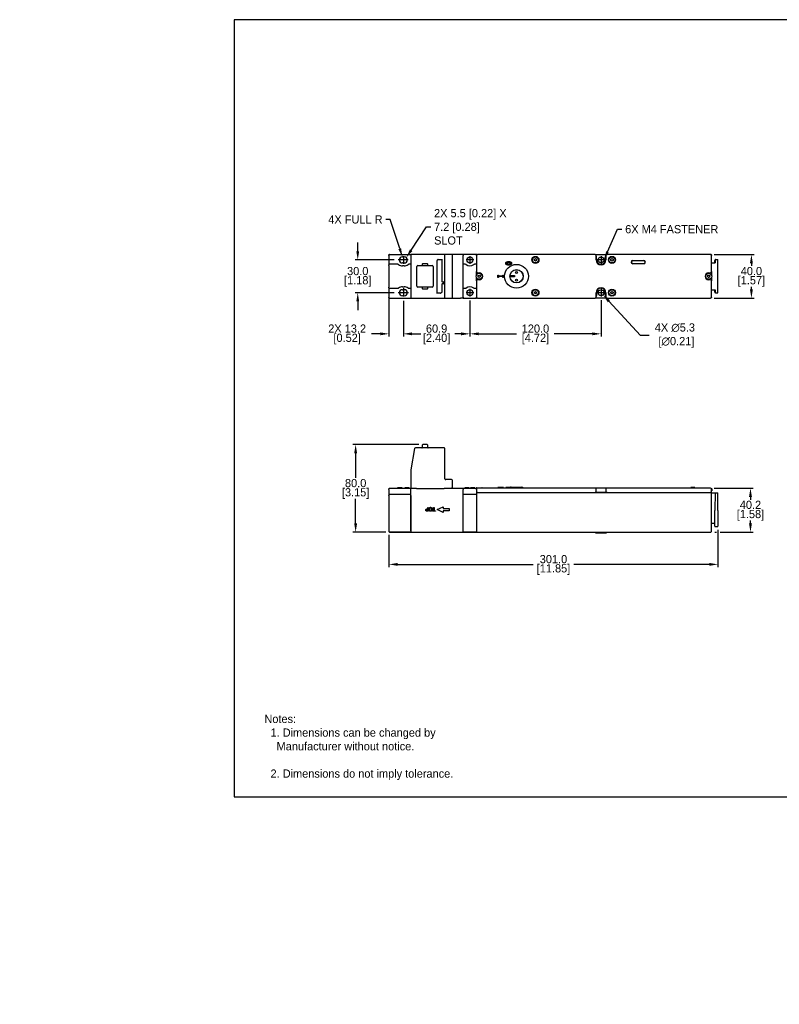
# Model space of a CAD drawing. Header units: inches. Extents: x 99 to 1311, y 112 to 1013.
# Tile 1 of 3: x 99 to 793, y 112 to 1013. Entities that reach past the tile are written whole.
import ezdxf
from ezdxf import colors
from ezdxf.entities.mleader import LeaderData, LeaderLine
from ezdxf.math import Vec2, Vec3

# ---------------------------------------------------------------- set-up
doc = ezdxf.new("R2010")
doc.units = ezdxf.units.IN
doc.header["$LTSCALE"] = 10
doc.header["$MEASUREMENT"] = 0
doc.linetypes.add('CENTER2', pattern=[1.125, 0.75, -0.125, 0.125, -0.125])
for name, color, linetype in [('CENTERLINE', 40, 'CENTER2'), ('DIMENSIONS', 140, 'Continuous'), ('TEXT', 140, 'Continuous')]:
    doc.layers.add(name, color=color, linetype=linetype)
doc.dimstyles.get("Standard").update_dxf_attribs({"dimtxt": 7.5, "dimasz": 8, "dimexe": 2.5, "dimexo": 3.5, "dimgap": 1, "dimtad": 0, "dimtih": 1, "dimtoh": 1, "dimdec": 1, "dimzin": 0, "dimdsep": 46, "dimtxsty": 'Standard', "dimcen": 0, "dimadec": 0, "dimazin": 0, "dimtfac": 1, "dimtdec": 1, "dimtofl": 0, "dimtmove": 0, "dimatfit": 3, "dimfxl": 0, "dimtolj": 1, "dimtzin": 0, "dimarcsym": 0})

# ---------------------------------------------------------------- blocks, each defined once
blk = doc.blocks.new('*D5')
at = {"layer": 'DEFPOINTS', "color": 0}
for p in [(467.39, 624.47), (405.93, 544.46), (436.92, 544.46)]:
    blk.add_point(p, dxfattribs=at)
at = {"layer": 'DIMENSIONS', "color": 0, "lineweight": -2}
for p, q in [((463.89, 624.47), (403.43, 624.47)), ((405.93, 616.47), (405.93, 593.97)), ((405.93, 552.46), (405.93, 574.97)), ((433.42, 544.46), (403.43, 544.46))]:
    blk.add_line(p, q, dxfattribs=at)
at = {"layer": 'DIMENSIONS', "color": 0}
for points in [[(404.6, 616.47), (407.26, 616.47), (405.93, 624.47)], [(404.6, 552.46), (407.26, 552.46), (405.93, 544.46)]]:
    blk.add_solid(points, dxfattribs=at)
at = {"layer": 'DIMENSIONS', "color": 0, "char_height": 7.5, "attachment_point": 5}
for s, insert in [('\\A1;80.0', (405.93, 589.22)), ('\\A1;[3.15]', (405.93, 579.72))]:
    blk.add_mtext(s, dxfattribs=dict(at, insert=insert))
blk = doc.blocks.new('*D6')
at = {"layer": 'DEFPOINTS', "color": 0}
for p in [(730.42, 584.66), (730.92, 544.46), (767.13, 544.46)]:
    blk.add_point(p, dxfattribs=at)
at = {"layer": 'DIMENSIONS', "color": 0, "lineweight": -2}
for p, q in [((733.92, 584.66), (769.63, 584.66)), ((767.13, 576.66), (767.13, 574.06)), ((767.13, 552.46), (767.13, 555.06)), ((734.42, 544.46), (736.11, 544.46)), ((739.52, 544.46), (769.63, 544.46))]:
    blk.add_line(p, q, dxfattribs=at)
at = {"layer": 'DIMENSIONS', "color": 0}
for points in [[(765.79, 576.66), (768.46, 576.66), (767.13, 584.66)], [(765.79, 552.46), (768.46, 552.46), (767.13, 544.46)]]:
    blk.add_solid(points, dxfattribs=at)
at = {"layer": 'DIMENSIONS', "color": 0, "char_height": 7.5, "attachment_point": 5}
for s, insert in [('\\A1;40.2', (767.13, 569.31)), ('\\A1;[1.58]', (767.13, 559.81))]:
    blk.add_mtext(s, dxfattribs=dict(at, insert=insert))
blk = doc.blocks.new('*D7')
at = {"layer": 'DEFPOINTS', "color": 0}
for p in [(737.42, 549.96), (436.42, 545.26), (737.42, 514.86)]:
    blk.add_point(p, dxfattribs=at)
at = {"layer": 'DIMENSIONS', "color": 0, "lineweight": -2}
for p, q in [((436.42, 541.76), (436.42, 512.36)), ((737.42, 546.46), (737.42, 512.36)), ((444.42, 514.86), (568.42, 514.86)), ((729.42, 514.86), (605.42, 514.86))]:
    blk.add_line(p, q, dxfattribs=at)
at = {"layer": 'DIMENSIONS', "color": 0}
for points in [[(444.42, 516.19), (444.42, 513.53), (436.42, 514.86)], [(729.42, 516.19), (729.42, 513.53), (737.42, 514.86)]]:
    blk.add_solid(points, dxfattribs=at)
at = {"layer": 'DIMENSIONS', "color": 0, "char_height": 7.5, "attachment_point": 5}
for s, insert in [('\\A1;301.0', (586.92, 519.61)), ('\\A1;[11.85]', (586.92, 510.11))]:
    blk.add_mtext(s, dxfattribs=dict(at, insert=insert))
blk = doc.blocks.new('*D8')
at = {"layer": 'DEFPOINTS', "color": 0}
for p in [(510.42, 760.03), (630.42, 760.13), (510.42, 725.87)]:
    blk.add_point(p, dxfattribs=at)
at = {"layer": 'DIMENSIONS', "color": 0, "lineweight": -2}
for p, q in [((510.42, 756.53), (510.42, 723.37)), ((630.42, 756.63), (630.42, 723.37)), ((518.42, 725.87), (553.17, 725.87)), ((622.42, 725.87), (587.67, 725.87))]:
    blk.add_line(p, q, dxfattribs=at)
at = {"layer": 'DIMENSIONS', "color": 0}
for points in [[(518.42, 727.2), (518.42, 724.54), (510.42, 725.87)], [(622.42, 727.2), (622.42, 724.54), (630.42, 725.87)]]:
    blk.add_solid(points, dxfattribs=at)
at = {"layer": 'DIMENSIONS', "color": 0, "char_height": 7.5, "attachment_point": 5}
for s, insert in [('\\A1;120.0', (570.42, 730.62)), ('\\A1;[4.72]', (570.42, 721.12))]:
    blk.add_mtext(s, dxfattribs=dict(at, insert=insert))
blk = doc.blocks.new('*D9')
at = {"layer": 'DEFPOINTS', "color": 0}
for p in [(449.57, 759.53), (510.42, 760.03), (449.57, 725.87)]:
    blk.add_point(p, dxfattribs=at)
at = {"layer": 'DIMENSIONS', "color": 0, "lineweight": -2}
for p, q in [((449.57, 756.03), (449.57, 723.37)), ((510.42, 756.53), (510.42, 723.37)), ((457.57, 725.87), (463.37, 725.87)), ((502.42, 725.87), (496.62, 725.87))]:
    blk.add_line(p, q, dxfattribs=at)
at = {"layer": 'DIMENSIONS', "color": 0}
for points in [[(457.57, 727.2), (457.57, 724.54), (449.57, 725.87)], [(502.42, 727.2), (502.42, 724.54), (510.42, 725.87)]]:
    blk.add_solid(points, dxfattribs=at)
at = {"layer": 'DIMENSIONS', "color": 0, "char_height": 7.5, "attachment_point": 5}
for s, insert in [('\\A1;60.9', (479.99, 730.62)), ('\\A1;[2.40]', (479.99, 721.12))]:
    blk.add_mtext(s, dxfattribs=dict(at, insert=insert))
blk = doc.blocks.new('*D10')
at = {"layer": 'DEFPOINTS', "color": 0}
for p in [(444.72, 793.53), (407.86, 763.53), (444.72, 763.53)]:
    blk.add_point(p, dxfattribs=at)
at = {"layer": 'DIMENSIONS', "color": 0, "lineweight": -2}
for p, q in [((407.86, 801.53), (407.86, 809.53)), ((441.22, 793.53), (405.36, 793.53)), ((441.22, 763.53), (405.36, 763.53)), ((407.86, 755.53), (407.86, 747.53))]:
    blk.add_line(p, q, dxfattribs=at)
at = {"layer": 'DIMENSIONS', "color": 0}
for points in [[(406.53, 801.53), (409.19, 801.53), (407.86, 793.53)], [(406.53, 755.53), (409.19, 755.53), (407.86, 763.53)]]:
    blk.add_solid(points, dxfattribs=at)
at = {"layer": 'DIMENSIONS', "color": 0, "char_height": 7.5, "attachment_point": 5}
for s, insert in [('\\A1;30.0', (407.86, 783.28)), ('\\A1;[1.18]', (407.86, 773.78))]:
    blk.add_mtext(s, dxfattribs=dict(at, insert=insert))
blk = doc.blocks.new('*D11')
at = {"layer": 'DEFPOINTS', "color": 0}
for p in [(730.42, 798.53), (730.42, 758.53), (767.98, 758.53)]:
    blk.add_point(p, dxfattribs=at)
at = {"layer": 'DIMENSIONS', "color": 0, "lineweight": -2}
for p, q in [((733.92, 798.53), (770.48, 798.53)), ((767.98, 790.53), (767.98, 788.03)), ((767.98, 766.53), (767.98, 769.03)), ((733.92, 758.53), (770.48, 758.53))]:
    blk.add_line(p, q, dxfattribs=at)
at = {"layer": 'DIMENSIONS', "color": 0}
for points in [[(766.65, 790.53), (769.31, 790.53), (767.98, 798.53)], [(766.65, 766.53), (769.31, 766.53), (767.98, 758.53)]]:
    blk.add_solid(points, dxfattribs=at)
at = {"layer": 'DIMENSIONS', "color": 0, "char_height": 7.5, "attachment_point": 5}
for s, insert in [('\\A1;40.0', (767.98, 783.28)), ('\\A1;[1.57]', (767.98, 773.78))]:
    blk.add_mtext(s, dxfattribs=dict(at, insert=insert))
blk = doc.blocks.new('*D12')
at = {"layer": 'DEFPOINTS', "color": 0}
for p in [(436.42, 762.53), (449.57, 759.53), (436.42, 725.87)]:
    blk.add_point(p, dxfattribs=at)
at = {"layer": 'DIMENSIONS', "color": 0, "lineweight": -2}
for p, q in [((436.42, 759.03), (436.42, 723.37)), ((449.57, 756.03), (449.57, 723.37)), ((428.42, 725.87), (420.42, 725.87)), ((457.57, 725.87), (465.57, 725.87))]:
    blk.add_line(p, q, dxfattribs=at)
at = {"layer": 'DIMENSIONS', "color": 0}
for points in [[(428.42, 727.2), (428.42, 724.54), (436.42, 725.87)], [(457.57, 727.2), (457.57, 724.54), (449.57, 725.87)]]:
    blk.add_solid(points, dxfattribs=at)
at = {"layer": 'DIMENSIONS', "color": 0, "char_height": 7.5, "attachment_point": 5}
for s, insert in [('\\A1;2X 13.2', (398.17, 730.62)), ('\\A1;[0.52]', (398.17, 721.12))]:
    blk.add_mtext(s, dxfattribs=dict(at, insert=insert))
blk = doc.blocks.new('*D15')
at = {"layer": 'DEFPOINTS', "color": 0}
for p in [(628.62, 765.48), (632.21, 761.58)]:
    blk.add_point(p, dxfattribs=at)
at = {"layer": 'DIMENSIONS', "color": 0, "lineweight": -2}
for p, q in [((666.48, 724.34), (637.63, 755.7)), ((674.48, 724.34), (666.48, 724.34))]:
    blk.add_line(p, q, dxfattribs=at)
at = {"layer": 'DIMENSIONS', "color": 0}
blk.add_solid([(638.61, 756.6), (636.65, 754.79), (632.21, 761.58)], dxfattribs=at)
at = {"layer": 'DIMENSIONS', "color": 0, "insert": (697.98, 724.34), "char_height": 7.5, "attachment_point": 5}
blk.add_mtext('\\A1;4X ∅5.3\\P [∅0.21]', dxfattribs=at)

msp = doc.modelspace()

# ---------------------------------------------------------------- linework, layer by layer
for p, q in [((436.42, 797.53), (436.42, 798.03)), ((436.42, 797.53), (436.42, 789.03)), ((436.92, 798.53), (456.42, 798.53)), ((448.72, 796.28), (450.42, 796.28)), ((456.42, 798.53), (456.42, 797.78)), ((456.42, 797.78), (456.42, 759.28)), ((460.57, 798.53), (457.17, 798.53)), ((486.92, 798.53), (460.57, 798.53)), ((480.37, 762.9), (480.37, 793.13)), ((481.38, 793.96), (484.67, 793.96)), ((484.67, 794.17), (484.67, 774.03)), ((488.42, 798.53), (486.92, 798.53)), ((487.67, 759.28), (487.67, 797.78)), ((493.67, 798.53), (488.42, 798.53)), ((494.42, 759.28), (494.42, 797.78)), ((504.42, 798.53), (501.82, 798.53)), ((504.42, 798.53), (504.42, 797.53)), ((516.42, 798.53), (504.42, 798.53)), ((504.42, 759.53), (504.42, 797.53)), ((516.42, 798.53), (516.42, 798.03)), ((516.42, 797.53), (516.42, 798.03)), ((516.42, 797.53), (516.42, 782.78)), ((516.92, 798.53), (517.42, 798.53)), ((624.92, 798.53), (517.42, 798.53)), ((569.42, 794.11), (570.42, 794.69)), ((569.42, 792.96), (569.42, 794.11)), ((570.42, 794.69), (571.42, 794.11)), ((571.42, 794.11), (571.42, 792.96)), ((624.92, 798.53), (635.92, 798.53)), ((625.92, 793.53), (625.92, 797.53)), ((626.42, 793.53), (626.42, 796.03)), ((634.42, 796.03), (634.42, 793.53)), ((634.92, 797.53), (634.92, 793.53)), ((730.42, 798.53), (635.92, 798.53)), ((639.42, 794.11), (640.42, 794.69)), ((639.42, 792.96), (639.42, 794.11)), ((640.42, 794.69), (641.42, 794.11)), ((641.42, 794.11), (641.42, 792.96)), ((659.42, 793.03), (669.58, 793.03)), ((730.42, 798.53), (730.92, 798.53)), ((731.42, 798.03), (731.42, 797.53)), ((731.42, 782.78), (731.42, 797.53)), ((734.42, 790.82), (734.42, 793.04)), ((734.42, 793.04), (734.42, 793.04)), ((734.69, 793.48), (735.25, 793.76)), ((734.97, 793.32), (734.97, 790.82)), ((735.47, 793.82), (736.92, 793.82)), ((737.42, 763.75), (737.42, 793.32)), ((436.42, 788.53), (436.42, 789.03)), ((436.42, 788.53), (436.42, 768.53)), ((444.56, 789.53), (436.92, 789.53)), ((450.42, 790.78), (448.72, 790.78)), ((450.42, 788.03), (448.72, 788.03)), ((456.42, 789.53), (454.57, 789.53)), ((461.94, 769.53), (461.94, 787.53)), ((462.94, 788.53), (466.49, 788.53)), ((466.94, 789.58), (466.94, 788.98)), ((471.49, 790.03), (467.39, 790.03)), ((467.39, 788.53), (471.49, 788.53)), ((471.94, 788.98), (471.94, 789.58)), ((472.39, 788.53), (475.94, 788.53)), ((476.94, 787.53), (476.94, 769.53)), ((506.26, 789.53), (504.42, 789.53)), ((516.42, 789.53), (514.57, 789.53)), ((570.42, 792.38), (569.42, 792.96)), ((571.42, 792.96), (570.42, 792.38)), ((640.42, 792.38), (639.42, 792.96)), ((641.42, 792.96), (640.42, 792.38)), ((669.58, 792.83), (659.42, 792.83)), ((659.42, 790.23), (669.58, 790.23)), ((669.58, 790.03), (659.42, 790.03)), ((731.42, 790.82), (734.97, 790.82)), ((516.42, 779.68), (516.42, 782.78)), ((516.42, 774.28), (516.42, 777.39)), ((517.42, 781.78), (518.92, 781.78)), ((518.92, 775.28), (517.42, 775.28)), ((517.92, 779.11), (518.92, 779.69)), ((517.92, 777.96), (517.92, 779.11)), ((518.92, 777.38), (517.92, 777.96)), ((518.92, 779.69), (519.92, 779.11)), ((519.92, 777.96), (518.92, 777.38)), ((519.92, 779.11), (519.92, 777.96)), ((536.12, 779.5), (536.63, 779.5)), ((536.12, 777.56), (536.12, 779.5)), ((536.63, 777.56), (536.12, 777.56)), ((536.63, 779.5), (536.63, 778.86)), ((536.63, 778.86), (540.6, 778.86)), ((536.63, 778.2), (536.63, 777.56)), ((540.6, 778.2), (536.63, 778.2)), ((540.6, 779.5), (541.12, 779.5)), ((540.6, 778.86), (540.6, 779.5)), ((540.6, 777.56), (540.6, 778.2)), ((541.12, 777.56), (540.6, 777.56)), ((541.12, 779.5), (541.12, 777.56)), ((551.12, 778.53), (547.2, 778.53)), ((548.15, 779.13), (551.12, 779.13)), ((551.12, 777.93), (548.15, 777.93)), ((551.12, 779.13), (551.12, 777.93)), ((727.76, 778.53), (728.34, 779.53)), ((728.34, 777.53), (727.76, 778.53)), ((728.34, 779.53), (729.49, 779.53)), ((729.49, 777.53), (728.34, 777.53)), ((728.92, 781.78), (730.42, 781.78)), ((730.42, 775.28), (728.92, 775.28)), ((729.49, 779.53), (730.07, 778.53)), ((730.07, 778.53), (729.49, 777.53)), ((731.42, 782.78), (731.42, 779.68)), ((731.42, 777.39), (731.42, 774.28)), ((436.42, 768.03), (436.42, 768.53)), ((436.42, 768.03), (436.42, 759.53)), ((436.92, 767.53), (444.56, 767.53)), ((448.72, 769.03), (450.42, 769.03)), ((448.72, 766.28), (450.42, 766.28)), ((454.57, 767.53), (456.42, 767.53)), ((466.49, 768.53), (462.94, 768.53)), ((466.94, 768.08), (466.94, 767.48)), ((471.49, 768.53), (467.39, 768.53)), ((467.39, 767.03), (471.49, 767.03)), ((471.94, 767.48), (471.94, 768.08)), ((475.94, 768.53), (472.39, 768.53)), ((484.67, 771.03), (484.67, 763.93)), ((485.17, 773.53), (485.92, 773.53)), ((485.92, 771.53), (485.17, 771.53)), ((486.42, 773.03), (486.42, 772.02)), ((504.42, 767.53), (506.26, 767.53)), ((514.57, 767.53), (516.42, 767.53)), ((516.42, 774.28), (516.42, 759.53)), ((731.42, 759.53), (731.42, 774.28)), ((731.42, 766.25), (734.97, 766.25)), ((734.42, 764.03), (734.42, 766.25)), ((734.97, 766.25), (734.97, 763.75)), ((436.42, 759.03), (436.42, 759.53)), ((436.92, 758.53), (456.42, 758.53)), ((450.42, 760.78), (448.72, 760.78)), ((456.42, 759.28), (456.42, 758.53)), ((457.17, 758.53), (460.57, 758.53)), ((460.57, 758.53), (486.92, 758.53)), ((483.65, 763.11), (480.37, 763.11)), ((486.92, 758.53), (488.42, 758.53)), ((488.42, 758.53), (493.67, 758.53)), ((504.42, 758.53), (501.82, 758.53)), ((504.42, 759.53), (504.42, 758.53)), ((504.42, 758.53), (516.42, 758.53)), ((516.42, 759.03), (516.42, 759.53)), ((516.42, 759.03), (516.42, 758.53)), ((517.42, 758.53), (516.92, 758.53)), ((517.42, 758.53), (624.92, 758.53)), ((569.42, 764.11), (570.42, 764.69)), ((569.42, 762.96), (569.42, 764.11)), ((570.42, 762.38), (569.42, 762.96)), ((570.42, 764.69), (571.42, 764.11)), ((571.42, 762.96), (570.42, 762.38)), ((571.42, 764.11), (571.42, 762.96)), ((635.92, 758.53), (624.92, 758.53)), ((625.92, 759.53), (625.92, 763.53)), ((626.42, 763.53), (626.42, 761.03)), ((634.42, 761.03), (634.42, 763.53)), ((634.92, 763.53), (634.92, 759.53)), ((635.92, 758.53), (730.42, 758.53)), ((639.42, 764.11), (640.42, 764.69)), ((639.42, 762.96), (639.42, 764.11)), ((640.42, 762.38), (639.42, 762.96)), ((640.42, 764.69), (641.42, 764.11)), ((641.42, 762.96), (640.42, 762.38)), ((641.42, 764.11), (641.42, 762.96)), ((730.92, 758.53), (730.42, 758.53)), ((731.42, 759.53), (731.42, 759.03)), ((734.42, 764.03), (734.42, 764.03)), ((735.25, 763.31), (734.69, 763.58)), ((735.47, 763.25), (736.92, 763.25)), ((466.94, 624.02), (466.94, 621.92)), ((471.49, 624.47), (467.39, 624.47)), ((471.94, 621.92), (471.94, 624.02)), ((459.83, 620.85), (456.43, 601.54)), ((486.92, 621.47), (460.57, 621.47)), ((487.67, 593.22), (487.67, 620.72)), ((456.42, 601.41), (456.42, 584.47)), ((493.67, 592.47), (488.42, 592.47)), ((494.42, 584.47), (494.42, 591.72)), ((436.42, 583.46), (436.42, 583.96)), ((436.42, 583.46), (436.42, 578.26)), ((436.42, 577.76), (436.42, 578.26)), ((436.42, 577.76), (436.42, 545.26)), ((444.56, 584.46), (436.92, 584.46)), ((456.42, 578.76), (436.92, 578.76)), ((444.33, 584.46), (444.33, 584.96)), ((444.42, 584.46), (444.42, 584.96)), ((448.72, 584.46), (444.56, 584.46)), ((444.74, 584.46), (444.74, 584.96)), ((448.42, 584.46), (448.42, 584.96)), ((448.5, 584.46), (448.5, 584.96)), ((450.42, 584.46), (448.72, 584.46)), ((454.57, 584.46), (450.42, 584.46)), ((450.92, 584.46), (450.92, 584.96)), ((450.99, 584.46), (450.99, 584.96)), ((454.99, 584.96), (450.99, 584.96)), ((455.42, 584.46), (454.57, 584.46)), ((454.99, 584.46), (454.99, 584.96)), ((455.05, 584.46), (455.05, 584.96)), ((457.17, 584.47), (456.42, 584.47)), ((456.42, 545.46), (456.42, 584.46)), ((456.42, 577.76), (456.42, 544.76)), ((457.17, 584.47), (461.57, 584.47)), ((457.92, 584.46), (457.92, 584.47)), ((460.57, 584.46), (460.57, 584.47)), ((461.57, 584.46), (461.54, 584.46)), ((461.57, 584.46), (486.92, 584.46)), ((486.92, 584.47), (493.67, 584.47)), ((487.03, 584.46), (486.92, 584.46)), ((487.67, 584.46), (487.67, 584.47)), ((494.42, 584.47), (493.67, 584.47)), ((504.42, 584.46), (501.82, 584.46)), ((504.42, 584.46), (504.42, 583.46)), ((504.42, 545.46), (504.42, 583.46)), ((516.42, 578.76), (504.42, 578.76)), ((504.42, 544.76), (504.42, 577.76)), ((506.26, 584.46), (505.42, 584.46)), ((505.78, 584.46), (505.78, 584.96)), ((505.85, 584.46), (505.85, 584.96)), ((514.57, 584.46), (506.26, 584.46)), ((509.5, 584.46), (509.5, 584.96)), ((509.85, 584.46), (509.85, 584.96)), ((509.92, 584.46), (509.92, 584.96)), ((510.92, 584.46), (510.92, 584.96)), ((510.99, 584.46), (510.99, 584.96)), ((514.99, 584.96), (510.99, 584.96)), ((515.42, 584.46), (514.57, 584.46)), ((514.99, 584.46), (514.99, 584.96)), ((515.05, 584.46), (515.05, 584.96)), ((516.17, 584.76), (516.17, 584.12)), ((516.42, 583.66), (516.42, 580.66)), ((516.42, 580.66), (516.42, 580.46)), ((517.42, 580.66), (516.42, 580.66)), ((516.42, 580.46), (516.42, 578.63)), ((516.42, 580.46), (516.92, 580.46)), ((516.42, 578.63), (516.42, 577.76)), ((516.42, 577.76), (516.42, 544.76)), ((516.47, 585.06), (521.37, 585.06)), ((516.92, 580.66), (516.92, 580.46)), ((730.92, 580.46), (516.92, 580.46)), ((624.92, 584.66), (517.42, 584.66)), ((517.42, 580.66), (624.92, 580.66)), ((521.67, 584.76), (521.67, 584.66)), ((536.63, 585.16), (536.12, 585.16)), ((536.12, 584.66), (536.12, 585.16)), ((540.6, 585.16), (536.63, 585.16)), ((536.63, 584.66), (536.63, 585.16)), ((541.12, 585.16), (540.6, 585.16)), ((540.6, 584.66), (540.6, 585.16)), ((541.12, 584.66), (541.12, 585.16)), ((543.33, 584.66), (543.33, 585.16)), ((548.15, 585.56), (558.12, 585.56)), ((635.92, 584.66), (624.92, 584.66)), ((625.92, 580.66), (624.92, 580.66)), ((625.92, 580.66), (625.92, 583.66)), ((625.92, 580.66), (626.42, 580.66)), ((634.42, 580.66), (626.42, 580.66)), ((626.42, 580.46), (626.42, 580.66)), ((634.42, 580.66), (634.42, 580.46)), ((634.42, 580.66), (634.92, 580.66)), ((634.92, 583.66), (634.92, 580.66)), ((635.92, 580.66), (634.92, 580.66)), ((730.42, 584.66), (635.92, 584.66)), ((635.92, 580.66), (730.42, 580.66)), ((713.54, 585.16), (712.64, 585.16)), ((712.64, 584.66), (712.64, 585.16)), ((713.54, 584.66), (713.54, 585.16)), ((716.14, 585.16), (713.6, 585.16)), ((713.6, 584.66), (713.6, 585.16)), ((716.14, 584.66), (716.14, 585.16)), ((716.19, 584.66), (716.19, 585.16)), ((731.42, 580.66), (730.42, 580.66)), ((730.92, 580.46), (730.92, 580.66)), ((730.92, 580.46), (731.42, 580.46)), ((731.22, 584.26), (731.37, 584.26)), ((731.42, 580.66), (731.42, 583.66)), ((731.42, 582.26), (731.67, 582.26)), ((731.42, 544.96), (731.42, 580.46)), ((731.42, 580.46), (734.97, 580.46)), ((731.67, 583.96), (731.67, 582.26)), ((734.97, 580.46), (734.42, 564.46)), ((734.97, 580.46), (735.47, 580.46)), ((735.47, 580.46), (736.92, 580.46)), ((736.92, 580.46), (737.42, 580.46)), ((737.42, 564.21), (737.42, 580.46)), ((480.42, 564.96), (485.92, 567.46)), ((485.92, 562.46), (480.42, 564.96)), ((485.92, 567.46), (485.92, 565.96)), ((485.92, 565.96), (491.42, 565.96)), ((485.92, 563.96), (485.92, 562.46)), ((491.42, 563.96), (485.92, 563.96)), ((491.42, 565.96), (491.42, 563.96)), ((734.42, 564.46), (734.42, 564.21)), ((734.42, 549.96), (734.42, 564.21)), ((737.42, 564.21), (737.42, 549.96)), ((731.42, 552.46), (734.42, 552.46)), ((436.42, 545.26), (436.42, 545.23)), ((436.42, 545.23), (436.42, 545.22)), ((436.42, 545.22), (436.42, 545.01)), ((436.42, 545.01), (436.42, 544.99)), ((436.42, 544.99), (436.42, 544.97)), ((436.92, 544.76), (456.42, 544.76)), ((436.92, 544.46), (456.42, 544.46)), ((456.42, 544.76), (456.42, 544.76)), ((456.42, 544.46), (456.42, 544.76)), ((456.42, 544.46), (504.42, 544.46)), ((504.42, 544.76), (504.42, 544.46)), ((504.42, 544.76), (504.42, 544.76)), ((504.42, 544.76), (516.42, 544.76)), ((504.42, 544.46), (516.42, 544.46)), ((516.42, 544.76), (516.42, 544.73)), ((516.42, 544.73), (516.42, 544.73)), ((516.42, 544.73), (516.42, 544.72)), ((516.42, 544.72), (516.42, 544.51)), ((516.42, 544.51), (516.42, 544.51)), ((516.42, 544.51), (516.42, 544.49)), ((516.42, 544.49), (516.42, 544.46)), ((516.92, 544.46), (730.92, 544.46)), ((625.42, 544.46), (625.42, 543.66)), ((625.42, 543.66), (635.42, 543.66)), ((635.42, 544.46), (635.42, 543.66)), ((734.92, 549.46), (736.92, 549.46))]:
    msp.add_line(p, q)
for centre, radius in [((510.42, 793.53), 2.75), ((570.42, 793.53), 3.25), ((570.42, 793.53), 2.75), ((630.42, 793.53), 2.65), ((640.42, 793.53), 3.25), ((640.42, 793.53), 2.75), ((553.12, 778.53), 10.89), ((553.12, 778.53), 6.12), ((553.12, 778.53), 6), ((518.92, 778.53), 2.75), ((553.12, 782.03), 1), ((553.12, 775.03), 1), ((728.92, 778.53), 2.75), ((510.42, 763.53), 2.75), ((570.42, 763.53), 3.25), ((570.42, 763.53), 2.75), ((630.42, 763.53), 2.65), ((640.42, 763.53), 3.25), ((640.42, 763.53), 2.75)]:
    msp.add_circle(centre, radius)
for centre, radius, start, end in [((436.92, 798.03), 0.5, 90, 180), ((448.72, 793.53), 2.75, 90, 270), ((450.42, 793.53), 2.75, 270, 90), ((457.17, 797.78), 0.75, 90, 180), ((480.87, 793.13), 0.5, 133.62341, 180), ((486.92, 797.78), 0.75, 0, 90), ((493.67, 797.78), 0.75, 0, 90), ((517.42, 797.53), 1, 90, 180), ((516.92, 798.03), 0.5, 90, 180), ((624.92, 797.53), 1, 0, 90), ((624.42, 796.03), 2, 0, 41.40962), ((630.42, 793.53), 4.5, 180, 0), ((630.42, 793.53), 4, 180, 0), ((636.42, 796.03), 2, 138.59038, 180), ((635.92, 797.53), 1, 90, 180), ((659.42, 791.53), 1.5, 90, 270), ((669.58, 791.53), 1.5, 270, 90), ((730.42, 797.53), 1, 0, 90), ((730.92, 798.03), 0.5, 0, 90), ((436.92, 789.03), 0.5, 90, 180), ((444.56, 788.53), 1, 50.28486, 90), ((448.72, 793.53), 5.5, 230.28486, 270), ((450.42, 793.53), 5.5, 270, 309.71514), ((454.57, 788.53), 1, 90, 129.71514), ((462.94, 787.53), 1, 90, 180), ((467.39, 789.58), 0.45, 90, 180), ((467.39, 788.98), 0.45, 180, 270), ((471.49, 789.58), 0.45, 0, 90), ((471.49, 788.98), 0.45, 270, 0), ((475.94, 787.53), 1, 0, 90), ((506.26, 788.53), 1, 50.28486, 90), ((510.42, 793.53), 5.5, 230.28486, 309.71514), ((514.57, 788.53), 1, 90, 129.71514), ((659.42, 791.53), 1.3, 90, 270), ((669.58, 791.53), 1.3, 270, 90), ((517.42, 782.78), 1, 180, 270), ((517.42, 774.28), 1, 90, 180), ((518.92, 778.53), 3.25, 270, 90), ((728.92, 778.53), 3.25, 90, 270), ((730.42, 782.78), 1, 270, 0), ((730.42, 774.28), 1, 0, 90), ((436.92, 768.03), 0.5, 180, 270), ((444.56, 768.53), 1, 270, 309.71514), ((448.72, 763.53), 5.5, 90, 129.71514), ((448.72, 763.53), 2.75, 90, 270), ((450.42, 763.53), 5.5, 50.28486, 90), ((450.42, 763.53), 2.75, 270, 90), ((454.57, 768.53), 1, 230.28486, 270), ((462.94, 769.53), 1, 180, 270), ((467.39, 768.08), 0.45, 90, 180), ((467.39, 767.48), 0.45, 180, 270), ((471.49, 768.08), 0.45, 0, 90), ((471.49, 767.48), 0.45, 270, 0), ((475.94, 769.53), 1, 270, 0), ((485.17, 774.03), 0.5, 180, 270), ((485.17, 771.03), 0.5, 90, 180), ((485.92, 772.03), 0.5, 270, 0), ((485.92, 773.03), 0.5, 0, 78.85015), ((506.26, 768.53), 1, 270, 309.71514), ((510.42, 763.53), 5.5, 50.28486, 129.71514), ((514.57, 768.53), 1, 230.28486, 270), ((630.42, 763.53), 4.5, 0, 180), ((630.42, 763.53), 4, 0, 180), ((436.92, 759.03), 0.5, 180, 270), ((457.17, 759.28), 0.75, 180, 270), ((484.17, 763.93), 0.5, 313.62341, 0), ((486.92, 759.28), 0.75, 270, 0), ((493.67, 759.28), 0.75, 270, 0), ((517.42, 759.53), 1, 180, 270), ((516.92, 759.03), 0.5, 180, 270), ((624.92, 759.53), 1, 270, 0), ((624.42, 761.03), 2, 318.59038, 0), ((636.42, 761.03), 2, 180, 221.40962), ((635.92, 759.53), 1, 180, 270), ((730.42, 759.53), 1, 270, 0), ((730.92, 759.03), 0.5, 270, 0), ((466.49, 621.92), 0.45, 270, 0), ((467.39, 624.02), 0.45, 90, 180), ((471.49, 624.02), 0.45, 0, 90), ((472.39, 621.92), 0.45, 180, 270), ((460.57, 620.72), 0.75, 90, 170), ((486.92, 620.72), 0.75, 0, 90), ((457.17, 601.41), 0.75, 170, 180), ((488.42, 593.22), 0.75, 180, 270), ((493.67, 591.72), 0.75, 0, 90), ((436.92, 583.96), 0.5, 90, 180), ((436.92, 578.26), 0.5, 90, 180), ((455.42, 583.46), 1, 0, 90), ((505.42, 583.46), 1, 90, 180), ((515.42, 583.46), 1, 0, 90), ((516.47, 584.76), 0.3, 90, 180), ((517.42, 583.66), 1, 90, 180), ((521.37, 584.76), 0.3, 0, 90), ((548.12, 584.56), 1, 156.42182, 174.26083), ((558.12, 584.56), 1, 5.73917, 90), ((624.92, 583.66), 1, 0, 90), ((635.92, 583.66), 1, 90, 180), ((730.42, 583.66), 1, 0, 90), ((731.37, 583.96), 0.3, 0, 90), ((734.92, 549.96), 0.5, 180, 270), ((736.92, 549.96), 0.5, 270, 0), ((516.92, 544.96), 0.5, 180, 270), ((730.92, 544.96), 0.5, 270, 0)]:
    msp.add_arc(centre, radius, start, end)
for centre, major_axis, ratio, start_param, end_param in [((481.52, 793.38), (-0.456, 0.456), 0.774597, 5.624127, 6.249991), ((734.92, 793.04), (0.425, -0.263), 0.999659, 2.58811, 3.695076), ((735.47, 793.32), (-0.448, -0.224), 0.999239, 4.248559, 5.819964), ((736.92, 793.32), (0, 0.5), 0.999848, 4.712389, 6.283185), ((483.51, 763.69), (0.456, -0.456), 0.774597, 5.624127, 6.249991), ((734.92, 764.03), (0.425, 0.263), 0.999659, 2.58811, 3.695076), ((735.47, 763.75), (-0.448, 0.224), 0.999239, 0.463221, 2.034627), ((736.92, 763.75), (0, -0.5), 0.999848, 0, 1.570796), ((734.92, 564.45), (-0.5, 0.009), 0.017447, 0.000305, 1.571101), ((436.92, 545.26), (-0.5, 0), 0.992528, 0, 1.570796), ((436.92, 544.97), (0, 0.504), 0.992528, 1.570796, 3.141593)]:
    msp.add_ellipse(centre, major_axis=major_axis, ratio=ratio, start_param=start_param, end_param=end_param)
for points, degree in [([(457.17, 798.53), (456.92, 798.53), (456.67, 798.53), (456.42, 798.53)], 3), ([(543.33, 790.41), (543.33, 791.24), (544.62, 792.01), (545.93, 792.01)], 2), ([(545.93, 788.81), (544.58, 788.81), (543.33, 789.6), (543.33, 790.41)], 2), ([(543.88, 790.41), (543.88, 790.69), (544.15, 791.05), (544.4, 791.15)], 2), ([(544.41, 789.67), (544.15, 789.77), (543.88, 790.14), (543.88, 790.41)], 2), ([(544.4, 791.15), (544.66, 791.25), (545.41, 791.33), (545.93, 791.33)], 2), ([(545.93, 789.5), (545.44, 789.5), (544.67, 789.57), (544.41, 789.67)], 2), ([(545.93, 792.01), (547.27, 792.01), (548.53, 791.23), (548.53, 790.41)], 2), ([(545.93, 791.33), (546.44, 791.33), (547.21, 791.25), (547.45, 791.15)], 2), ([(548.53, 790.41), (548.53, 789.59), (547.25, 788.81), (545.93, 788.81)], 2), ([(547.44, 789.67), (547.17, 789.56), (546.46, 789.5), (545.93, 789.5)], 2), ([(547.98, 790.41), (547.98, 790.12), (547.7, 789.76), (547.44, 789.67)], 2), ([(547.45, 791.15), (547.72, 791.05), (547.98, 790.69), (547.98, 790.41)], 2), ([(456.42, 758.53), (456.67, 758.53), (456.92, 758.53), (457.17, 758.53)], 3), ([(444.42, 584.96), (444.36, 584.96), (444.33, 584.96)], 2), ([(444.74, 584.96), (444.54, 584.96), (444.47, 584.96), (444.42, 584.96)], 2), ([(446.41, 584.96), (445.86, 584.96), (444.98, 584.96), (444.74, 584.96)], 2), ([(448.1, 584.96), (447.84, 584.96), (447, 584.96), (446.41, 584.96)], 2), ([(448.42, 584.96), (448.35, 584.96), (448.25, 584.96), (448.1, 584.96)], 2), ([(448.5, 584.96), (448.47, 584.96), (448.42, 584.96)], 2), ([(450.99, 584.96), (450.94, 584.96), (450.92, 584.96)], 2), ([(455.05, 584.96), (455.03, 584.96), (454.99, 584.96)], 2), ([(461.54, 584.46), (459.83, 584.46), (458.12, 584.46), (456.42, 584.46)], 3), ([(505.85, 584.96), (505.8, 584.96), (505.78, 584.96)], 2), ([(507.87, 584.96), (507.41, 584.96), (506.71, 584.96), (506.25, 584.96), (505.98, 584.96), (505.9, 584.96), (505.85, 584.96)], 2), ([(509.5, 584.96), (509.24, 584.96), (508.4, 584.96), (507.87, 584.96)], 2), ([(509.79, 584.96), (509.71, 584.96), (509.5, 584.96)], 2), ([(509.85, 584.96), (509.82, 584.96), (509.79, 584.96)], 2), ([(509.92, 584.96), (509.89, 584.96), (509.85, 584.96)], 2), ([(510.99, 584.96), (510.94, 584.96), (510.92, 584.96)], 2), ([(515.05, 584.96), (515.03, 584.96), (514.99, 584.96)], 2), ([(545.93, 585.16), (544.58, 585.16), (543.83, 585.16), (543.33, 585.16)], 2), ([(547.32, 585.16), (546.76, 585.16), (545.93, 585.16)], 2), ([(713.6, 585.16), (713.57, 585.16), (713.55, 585.16), (713.55, 585.16), (713.54, 585.16)], 4), ([(716.19, 585.16), (716.19, 585.16), (716.18, 585.16), (716.16, 585.16), (716.14, 585.16)], 4)]:
    msp.add_open_spline(points, degree=degree)
for points, knots in [([(480.52, 793.5), (480.53, 793.51), (480.54, 793.51), (480.57, 793.54), (480.59, 793.55), (480.62, 793.57), (480.64, 793.58), (480.65, 793.59)], [-0.10228572, -0.10228572, -0.10228572, -0.10228572, -0.08950001, -0.08950001, -0.06904286, -0.06904286, -0.0566403, -0.0566403, -0.0566403, -0.0566403]), ([(480.65, 793.59), (480.73, 793.62), (480.83, 793.67), (480.97, 793.76), (481.03, 793.8), (481.08, 793.85)], [-0.04141777, -0.04141777, -0.04141777, -0.04141777, -0.01941533, -0.01941533, 0, 0, 0, 0]), ([(501.82, 798.53), (500.92, 798.53), (500.02, 798.53), (498.1, 798.53), (497.09, 798.53), (495.56, 798.53), (495.05, 798.53), (494.25, 798.53), (493.96, 798.53), (493.67, 798.53)], [-4.24, -4.24, -4.24, -4.24, -3.9704375, -3.9704375, -3.6654062, -3.6654062, -3.5128906, -3.5128906, -3.425, -3.425, -3.425, -3.425]), ([(466.49, 788.53), (466.55, 788.53), (466.6, 788.53), (466.71, 788.53), (466.77, 788.53), (466.88, 788.53), (466.94, 788.53), (467.04, 788.53), (467.09, 788.53), (467.18, 788.53), (467.22, 788.53), (467.28, 788.53), (467.31, 788.53), (467.35, 788.53), (467.37, 788.53), (467.39, 788.53), (467.39, 788.53), (467.39, 788.53)], [-1, -1, -1, -1, -0.875, -0.875, -0.75, -0.75, -0.625, -0.625, -0.5, -0.5, -0.375, -0.375, -0.25, -0.25, -0.125, -0.125, 0, 0, 0, 0]), ([(471.49, 788.53), (471.49, 788.53), (471.5, 788.53), (471.51, 788.53), (471.53, 788.53), (471.57, 788.53), (471.6, 788.53), (471.67, 788.53), (471.71, 788.53), (471.79, 788.53), (471.84, 788.53), (471.95, 788.53), (472, 788.53), (472.11, 788.53), (472.17, 788.53), (472.28, 788.53), (472.34, 788.53), (472.39, 788.53)], [-1, -1, -1, -1, -0.875, -0.875, -0.75, -0.75, -0.625, -0.625, -0.5, -0.5, -0.375, -0.375, -0.25, -0.25, -0.125, -0.125, 0, 0, 0, 0]), ([(547.2, 778.53), (547.2, 778.54), (547.2, 778.54), (547.26, 778.66), (547.35, 778.79), (547.54, 778.95), (547.67, 779.03), (547.9, 779.11), (548.04, 779.13), (548.15, 779.13)], [0.0538451, 0.0538451, 0.0538451, 0.0538451, 0.0562158, 0.0562158, 0.1059429, 0.1059429, 0.147987, 0.147987, 0.182546, 0.182546, 0.182546, 0.182546]), ([(548.15, 777.93), (548.04, 777.93), (547.9, 777.96), (547.67, 778.04), (547.54, 778.12), (547.35, 778.28), (547.26, 778.41), (547.2, 778.52), (547.2, 778.53), (547.2, 778.53)], [0.5418487, 0.5418487, 0.5418487, 0.5418487, 0.5764077, 0.5764077, 0.6184518, 0.6184518, 0.6681789, 0.6681789, 0.6705496, 0.6705496, 0.6705496, 0.6705496]), ([(467.39, 768.53), (467.39, 768.53), (467.39, 768.53), (467.37, 768.53), (467.35, 768.53), (467.31, 768.53), (467.28, 768.53), (467.22, 768.53), (467.18, 768.53), (467.09, 768.53), (467.04, 768.53), (466.94, 768.53), (466.88, 768.53), (466.77, 768.53), (466.71, 768.53), (466.6, 768.53), (466.55, 768.53), (466.49, 768.53)], [-1, -1, -1, -1, -0.875, -0.875, -0.75, -0.75, -0.625, -0.625, -0.5, -0.5, -0.375, -0.375, -0.25, -0.25, -0.125, -0.125, 0, 0, 0, 0]), ([(472.39, 768.53), (472.34, 768.53), (472.28, 768.53), (472.17, 768.53), (472.11, 768.53), (472, 768.53), (471.95, 768.53), (471.84, 768.53), (471.79, 768.53), (471.71, 768.53), (471.67, 768.53), (471.6, 768.53), (471.57, 768.53), (471.53, 768.53), (471.51, 768.53), (471.5, 768.53), (471.49, 768.53), (471.49, 768.53)], [-1, -1, -1, -1, -0.875, -0.875, -0.75, -0.75, -0.625, -0.625, -0.5, -0.5, -0.375, -0.375, -0.25, -0.25, -0.125, -0.125, 0, 0, 0, 0]), ([(485.92, 773.53), (485.93, 773.53), (485.95, 773.53), (485.98, 773.53), (486, 773.53), (486.01, 773.52)], [-0.15940927, -0.15940927, -0.15940927, -0.15940927, -0.13948311, -0.13948311, -0.12088523, -0.12088523, -0.12088523, -0.12088523]), ([(484.38, 763.48), (484.3, 763.44), (484.2, 763.39), (484.06, 763.31), (484, 763.26), (483.96, 763.22)], [-0.0414178, -0.0414178, -0.0414178, -0.0414178, -0.01941525, -0.01941525, 0, 0, 0, 0]), ([(484.51, 763.57), (484.48, 763.55), (484.45, 763.52), (484.4, 763.49), (484.39, 763.49), (484.38, 763.48)], [-0.10228569, -0.10228569, -0.10228569, -0.10228569, -0.06597427, -0.06597427, -0.05664188, -0.05664188, -0.05664188, -0.05664188]), ([(493.67, 758.53), (493.96, 758.53), (494.25, 758.53), (495.05, 758.53), (495.56, 758.53), (497.09, 758.53), (498.1, 758.53), (500.02, 758.53), (500.92, 758.53), (501.82, 758.53)], [-0.975, -0.975, -0.975, -0.975, -0.8871094, -0.8871094, -0.7345938, -0.7345938, -0.4295625, -0.4295625, -0.16, -0.16, -0.16, -0.16]), ([(501.82, 584.46), (500.92, 584.46), (500.02, 584.46), (498.1, 584.46), (497.09, 584.46), (495.56, 584.46), (495.05, 584.46), (494.04, 584.46), (493.53, 584.46), (491.02, 584.46), (489.03, 584.46), (487.03, 584.46)], [0.16, 0.16, 0.16, 0.16, 0.429563, 0.429563, 0.734594, 0.734594, 0.887109, 0.887109, 1.039625, 1.039625, 1.638385, 1.638385, 1.638385, 1.638385]), ([(548.15, 585.56), (548.04, 585.56), (547.9, 585.54), (547.67, 585.46), (547.54, 585.38), (547.35, 585.21), (547.26, 585.09), (547.2, 584.97), (547.2, 584.97), (547.2, 584.96)], [0.5418487, 0.5418487, 0.5418487, 0.5418487, 0.5764077, 0.5764077, 0.6184518, 0.6184518, 0.6681789, 0.6681789, 0.6705496, 0.6705496, 0.6705496, 0.6705496])]:
    msp.add_open_spline(points, degree=3, knots=knots)
at = {"layer": 'CENTERLINE'}
for p, q in [((450.22, 793.53), (444.72, 793.53)), ((453.92, 793.53), (448.92, 793.53)), ((449.57, 797.03), (449.57, 790.03)), ((513.92, 793.53), (506.92, 793.53)), ((510.42, 797.03), (510.42, 790.03)), ((633.82, 793.53), (627.02, 793.53)), ((630.42, 796.93), (630.42, 790.13)), ((449.57, 767.53), (449.57, 759.53)), ((510.42, 767.03), (510.42, 760.03)), ((630.42, 766.93), (630.42, 760.13)), ((450.22, 763.53), (444.72, 763.53)), ((454.42, 763.53), (448.92, 763.53)), ((513.92, 763.53), (506.92, 763.53)), ((633.82, 763.53), (627.02, 763.53))]:
    msp.add_line(p, q, dxfattribs=at)
at = {"layer": 'DEFPOINTS'}
msp.add_lwpolyline([(294.72, 302.19), (1310.72, 302.19), (1310.72, 1013.39), (294.72, 1013.39)], close=True, dxfattribs=at)
at = {"layer": 'TEXT'}
for p, q in [((472.34, 563.54), (471.46, 563.54)), ((471.48, 565.73), (471.88, 565.73)), ((471.49, 563.94), (471.88, 563.94)), ((471.88, 565.33), (471.56, 565.33)), ((471.88, 567.04), (472.34, 567.04)), ((471.88, 565.73), (471.88, 567.04)), ((471.88, 563.94), (471.88, 565.33)), ((472.34, 567.04), (472.34, 563.54)), ((476.1, 563.95), (477.28, 563.95)), ((476.1, 563.54), (476.1, 563.95)), ((478.92, 563.54), (476.1, 563.54)), ((477.28, 567.04), (477.74, 567.04)), ((477.28, 563.95), (477.28, 567.04)), ((477.74, 567.04), (477.74, 563.95)), ((477.74, 563.95), (478.92, 563.95)), ((478.92, 563.95), (478.92, 563.54))]:
    msp.add_line(p, q, dxfattribs=at)
for points in [[(470.13, 564.59), (470.13, 564.82), (470.29, 565.23), (470.44, 565.37)], [(470.55, 563.75), (470.35, 563.89), (470.13, 564.3), (470.13, 564.59)], [(470.44, 565.37), (470.62, 565.55), (471.11, 565.73), (471.48, 565.73)], [(471.46, 563.54), (471.15, 563.54), (470.72, 563.64), (470.55, 563.75)], [(470.81, 565.12), (470.71, 565.02), (470.62, 564.77), (470.62, 564.61)], [(470.62, 564.61), (470.62, 564.42), (470.74, 564.16), (470.87, 564.07)], [(471.56, 565.33), (471.28, 565.33), (470.93, 565.24), (470.81, 565.12)], [(470.87, 564.07), (470.98, 564), (471.27, 563.94), (471.49, 563.94)], [(472.85, 565.29), (472.85, 565.71), (473.07, 566.4), (473.27, 566.63)], [(473.27, 563.94), (473.08, 564.17), (472.85, 564.85), (472.85, 565.29)], [(473.27, 566.63), (473.49, 566.88), (474.06, 567.11), (474.4, 567.11)], [(474.4, 563.46), (474.05, 563.46), (473.47, 563.71), (473.27, 563.94)], [(474.4, 566.71), (473.91, 566.71), (473.34, 565.98), (473.34, 565.29)], [(473.34, 565.29), (473.34, 564.94), (473.49, 564.4), (473.63, 564.23)], [(473.63, 564.23), (473.76, 564.05), (474.16, 563.87), (474.4, 563.87)], [(474.4, 567.11), (474.76, 567.11), (475.32, 566.87), (475.53, 566.63)], [(475.46, 565.29), (475.46, 565.98), (474.88, 566.71), (474.4, 566.71)], [(474.4, 563.87), (474.65, 563.87), (475.03, 564.04), (475.18, 564.23)], [(475.53, 563.94), (475.32, 563.7), (474.75, 563.46), (474.4, 563.46)], [(475.18, 564.23), (475.32, 564.41), (475.46, 564.95), (475.46, 565.29)], [(475.53, 566.63), (475.73, 566.4), (475.95, 565.72), (475.95, 565.29)], [(475.95, 565.29), (475.95, 564.85), (475.73, 564.18), (475.53, 563.94)]]:
    msp.add_open_spline(points, degree=2, dxfattribs=at)

# ---------------------------------------------------------------- texts
at = {"layer": 'DIMENSIONS', "char_height": 3.5}
for insert, attachment_point in [((98.61, 112.42), 6), ((130.2, 112.22), 4)]:
    msp.add_mtext('\\A1;', dxfattribs=dict(at, insert=insert, attachment_point=attachment_point))
at = {"layer": 'TEXT', "insert": (322.48, 377.17), "char_height": 7.5, "attachment_point": 1}
msp.add_mtext_dynamic_manual_height_columns('Notes:\\P  1. Dimensions can be changed by      \\P    Manufacturer without notice.\\P\\P  2. Dimensions do not imply tolerance.', width=361.6833, gutter_width=1, heights=[0], dxfattribs=at)

# ---------------------------------------------------------------- dimensions: what is measured, and where the dimension line sits
at = {"layer": 'DIMENSIONS'}
for base, p1, p2, picture, middle in [((407.86, 763.53), (444.72, 793.53), (444.72, 763.53), '*D10', (407.86, 778.53)), ((767.98, 758.53), (730.42, 798.53), (730.42, 758.53), '*D11', (767.98, 778.53)), ((405.93, 544.46), (467.39, 624.47), (436.92, 544.46), '*D5', (405.93, 584.47)), ((767.13, 544.46), (730.42, 584.66), (730.92, 544.46), '*D6', (767.13, 564.56))]:
    dim = msp.add_linear_dim(base=base, p1=p1, p2=p2, angle=90, dimstyle='Standard', override={"dimpost": '\\X'}, dxfattribs=at)
    dim.commit()
    dim.dimension.update_dxf_attribs({"geometry": picture, "text_midpoint": middle})
dim = msp.add_linear_dim(base=(436.41531001, 725.86865759), p1=(449.56531001, 759.53394271), p2=(436.41531001, 762.53394271), text='2X <>', dimstyle='Standard', override={"dimpost": '\\X'}, dxfattribs=at)
dim.commit()
dim.dimension.update_dxf_attribs({"geometry": '*D12', "text_midpoint": (398.16531001, 725.86865759)})
for base, p1, p2, picture, middle in [((449.56531001, 725.86865759), (510.41531001, 760.03394271), (449.56531001, 759.53394271), '*D9', (479.99031001, 725.86865759)), ((510.42, 725.87), (630.42, 760.13), (510.42, 760.03), '*D8', (570.42, 725.87)), ((737.42, 514.86), (436.42, 545.26), (737.42, 549.96), '*D7', (586.92, 514.86))]:
    dim = msp.add_linear_dim(base=base, p1=p1, p2=p2, dimstyle='Standard', override={"dimpost": '\\X'}, dxfattribs=at)
    dim.commit()
    dim.dimension.update_dxf_attribs({"geometry": picture, "text_midpoint": middle})
dim = msp.add_diameter_dim_2p(p1=(628.62, 765.48), p2=(632.21, 761.58), text='4X <>', dimstyle='Standard', override={"dimpost": '\\X'}, dxfattribs=at)
dim.commit()
dim.dimension.update_dxf_attribs({"geometry": '*D15', "text_midpoint": (697.98, 724.34), "dimtype": 163})

# ---------------------------------------------------------------- leaders
ml = msp.add_multileader_mtext('Standard', dxfattribs=at)
ml.set_content('2X 5.5 [0.22] X\\P7.2 [0.28]\\PSLOT', color=256)
ml.set_leader_properties()
ml.build(insert=Vec2(0, 0))
ml.multileader.update_dxf_attribs({"text_left_attachment_type": 2, "dogleg_length": 4, "arrow_head_size": 8})
ctx = ml.context
ctx.base_point, ctx.char_height, ctx.arrow_head_size, ctx.landing_gap_size, ctx.plane_origin = Vec3(474.68, 823.84), 7.5, 8, 3, Vec3(364.44, 702.61)
ctx.left_attachment = 2
notes = []
notes.append((ctx, [(0, (1, 1, 0), (470.68, 823.84), (1, 0), 4, [(0, [(452.26, 795.63)], 0, [])])]))
ctx.mtext.insert, ctx.mtext.flow_direction = Vec3(477.68, 840.09), 5
ml = msp.add_multileader_mtext('Standard', dxfattribs=at)
ml.set_content('4X FULL R', color=256)
ml.set_leader_properties()
ml.build(insert=Vec2(0, 0))
ml.multileader.update_dxf_attribs({"text_left_attachment_type": 2, "dogleg_length": 4, "arrow_head_size": 8})
ctx = ml.context
ctx.base_point, ctx.char_height, ctx.arrow_head_size, ctx.landing_gap_size, ctx.plane_origin = Vec3(362.54, 830.58), 7.5, 8, 3, Vec3(390.44, 827.17)
ctx.left_attachment, ctx.text_align_type = 2, 2
notes.append((ctx, [(1, (1, 1, 0), (437.54, 830.58), (-1, 0), 4, [(0, [(448.72, 796.28)], 0, [])])]))
ctx.mtext.insert, ctx.mtext.alignment, ctx.mtext.flow_direction = Vec3(430.54, 834.33), 3, 5
ml = msp.add_multileader_mtext('Standard', dxfattribs=at)
ml.set_content('6X M4 FASTENER', color=256)
ml.set_leader_properties()
ml.build(insert=Vec2(0, 0))
ml.multileader.update_dxf_attribs({"text_left_attachment_type": 2, "dogleg_length": 4, "arrow_head_size": 8})
ctx = ml.context
ctx.base_point, ctx.char_height, ctx.arrow_head_size, ctx.landing_gap_size, ctx.plane_origin = Vec3(649.49, 821.65), 7.5, 8, 3, Vec3(723.32, 637.1)
ctx.left_attachment = 2
notes.append((ctx, [(0, (1, 1, 0), (645.49, 821.65), (1, 0), 4, [(0, [(633.07, 793.53)], 0, [])])]))
ctx.mtext.insert, ctx.mtext.flow_direction = Vec3(652.49, 825.4), 5
for ctx, leaders in notes:
    for number, flags, end, landing, length, lines in leaders:
        leader = LeaderData()
        leader.index, (leader.has_last_leader_line, leader.has_dogleg_vector, leader.attachment_direction) = number, flags
        leader.last_leader_point, leader.dogleg_vector, leader.dogleg_length = Vec3(end), Vec3(landing), length
        for number, points, colour, breaks in lines:
            line = LeaderLine()
            line.index, line.vertices, line.color, line.breaks = number, Vec3.list(points), colors.encode_raw_color(colour), breaks
            leader.lines.append(line)
        ctx.leaders.append(leader)

doc.saveas('drawing.dxf')
